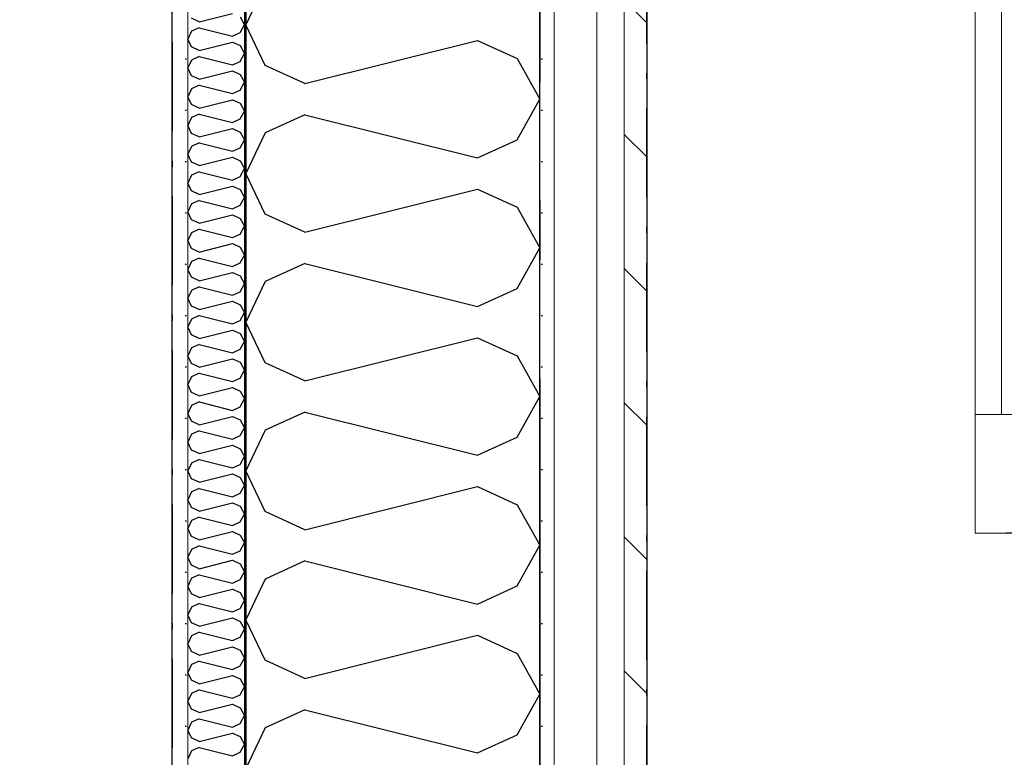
# Model space of a CAD drawing. Header units: millimetres. Extents: x -150 to 340931, y -1115 to 365939.
# Tile 17 of 253: x 281097 to 281927, y 348268 to 348890. Entities that reach past the tile are written whole.
import ezdxf
from ezdxf.enums import TextEntityAlignment as Align

# ---------------------------------------------------------------- set-up
doc = ezdxf.new("R2010")
doc.units = ezdxf.units.MM
doc.header["$LTSCALE"] = 0.5
doc.header["$MEASUREMENT"] = 0
for name, pattern in [('Akselinje', [1500, 1000, -200, 100, -200]), ('Over snittplan', [260, 150, -50, 10, -50]), ('PLINE', [0])]:
    doc.linetypes.add(name, pattern=pattern)
for name, color, linetype in [('232- Ikke-bærende yttervegger (Skravur)(Nye konstruksjoner)', 7, 'Continuous'), ('232- Ikke-bærende yttervegger(Nye konstruksjoner)', 7, 'Continuous'), ('244- Vinduer_ dører_ foldevegger(Nye konstruksjoner)', 7, 'Continuous'), ('255- Gulvoverflate(Nye konstruksjoner)', 7, 'Continuous'), ('26-- Yttertak(Nye konstruksjoner)', 7, 'Continuous'), ('82-- Modullinjer(Nye konstruksjoner)', 7, 'Continuous'), ('842-M___1_50 Målsetting bygning', 7, 'Continuous'), ('842-M___1_50 Målsetting bygning(Nye konstruksjoner)', 7, 'Continuous'), ('862- M___Nettoareal(Nye konstruksjoner)', 7, 'Continuous'), ('862- M___Nettoareal(Polylinje)(Nye konstruksjoner)', 7, 'Continuous'), ('862- M___Nettoareal(Tekst)(Nye konstruksjoner)', 7, 'Continuous')]:
    doc.layers.add(name, color=color, linetype=linetype)
for name, color, linetype, lineweight in [('234- Vinduer_ dører_ porter(Nye konstruksjoner)', 7, 'Continuous', 0), ('235- Utvendig kledning og overflate(Nye konstruksjoner)', 7, 'Continuous', 0), ('236- Innvendig kledning og overflate(Nye konstruksjoner)', 7, 'Continuous', 0)]:
    doc.layers.add(name, color=color, linetype=linetype, lineweight=lineweight)
doc.styles.add('GENERATED_STYLE_1', font='txt')
doc.styles.add('GENERATED_STYLE_3', font='arial.ttf')
doc.styles.add('GENERATED_STYLE_5', font='arial.ttf')
doc.dimstyles.new('GENERATED_STYLE__1', dxfattribs={"dimtxt": 100, "dimasz": 95, "dimexe": 0.18, "dimexo": 0.0625, "dimgap": 0, "dimtad": 1, "dimtih": 1, "dimtoh": 1, "dimdec": 0, "dimzin": 0, "dimdsep": 46, "dimtxsty": 'GENERATED_STYLE_3', "dimblk": 'ARROWHEAD_6', "dimblk1": 'ARROWHEAD_6', "dimblk2": 'ARROWHEAD_6', "dimcen": 0.09, "dimse1": 1, "dimse2": 1, "dimclrd": 256, "dimclre": 256, "dimclrt": 256, "dimadec": 1, "dimazin": 0, "dimtfac": 1, "dimtdec": 4, "dimtmove": 0, "dimatfit": 3, "dimfxl": 1, "dimtolj": 1, "dimtzin": 0, "dimarcsym": 0})
pattern_1 = [(0, (0, 0), (0, 43.30127), [0, -25]), (0, (12.5, 21.65), (0, 43.30127), [0, -25])]

# ---------------------------------------------------------------- blocks, each defined once
blk = doc.blocks.new('LEILIGHET 8__1', base_point=(283768.57, 348580.68))
at = {"layer": '862- M___Nettoareal(Polylinje)(Nye konstruksjoner)', "flags": 128}
blk.add_lwpolyline([(286041.01, 356380.68), (277911.01, 356380.68), (277911.01, 348080.68), (281226.01, 348080.68), (281226.01, 349780.68), (286041.01, 349780.68)], close=True, dxfattribs=at)
at = {"layer": '862- M___Nettoareal(Tekst)(Nye konstruksjoner)', "style": 'GENERATED_STYLE_1'}
for tag, p in [('DUMMY_861', (280015.18, 358168.58)), ('ROOM_NAME', (279278, 358118.76)), ('DUMMY_862', (279278, 357980.34))]:
    blk.add_attdef(tag, text='', height=100, dxfattribs=at).set_placement(p, align=Align.TOP_LEFT)
blk = doc.blocks.new('UTEPLASS__28', base_point=(283776.76, 347380.68))
at = {"layer": '862- M___Nettoareal(Polylinje)(Nye konstruksjoner)', "linetype": 'PLINE', "flags": 128}
blk.add_lwpolyline([(285803.01, 349380.68), (281626.01, 349380.68), (281626.01, 346530.68), (285803.01, 346530.68)], close=True, dxfattribs=at)
at = {"layer": '862- M___Nettoareal(Tekst)(Nye konstruksjoner)', "style": 'GENERATED_STYLE_1'}
for tag, p in [('DUMMY_861', (284091.58, 347568.91)), ('ROOM_NAME', (283461.93, 347519.1)), ('DUMMY_862', (283461.93, 347380.68))]:
    blk.add_attdef(tag, text='', height=100, dxfattribs=at).set_placement(p, align=Align.TOP_LEFT)
blk = doc.blocks.new('*X74')
at = {"layer": '232- Ikke-bærende yttervegger (Skravur)(Nye konstruksjoner)', "linetype": 'PLINE'}
for p, q in [((281248.65, 348888.01), (281242.14, 348890.97)), ((281248.65, 348888.01), (281276.8, 348895.05)), ((281283.31, 348892.09), (281287.01, 348885.46)), ((281248.65, 348882.91), (281242.14, 348879.95)), ((281248.65, 348882.91), (281276.8, 348875.87)), ((281283.31, 348878.83), (281287.01, 348885.46)), ((281242.14, 348879.95), (281239.01, 348873.32)), ((281242.14, 348866.69), (281239.01, 348873.32)), ((281276.8, 348875.87), (281283.31, 348878.83)), ((281248.65, 348863.73), (281242.14, 348866.69)), ((281248.65, 348863.73), (281276.8, 348870.77)), ((281276.8, 348870.77), (281283.31, 348867.81)), ((281283.31, 348867.81), (281287.01, 348861.18)), ((281248.65, 348858.63), (281242.14, 348855.67)), ((281248.65, 348858.63), (281276.8, 348851.59)), ((281283.31, 348854.55), (281287.01, 348861.18)), ((281242.14, 348855.67), (281239.01, 348849.04)), ((281242.14, 348842.41), (281239.01, 348849.04)), ((281276.8, 348851.59), (281283.31, 348854.55)), ((281248.65, 348839.45), (281242.14, 348842.41)), ((281248.65, 348839.45), (281276.8, 348846.49)), ((281276.8, 348846.49), (281283.31, 348843.53)), ((281283.31, 348843.53), (281287.01, 348836.9)), ((281242.14, 348831.39), (281239.01, 348824.76)), ((281248.65, 348834.35), (281242.14, 348831.39)), ((281248.65, 348834.35), (281276.8, 348827.31)), ((281283.31, 348830.27), (281287.01, 348836.9)), ((281242.14, 348818.13), (281239.01, 348824.76)), ((281276.8, 348827.31), (281283.31, 348830.27)), ((281248.65, 348815.17), (281242.14, 348818.13)), ((281248.65, 348815.17), (281276.8, 348822.21)), ((281276.8, 348822.21), (281283.31, 348819.25)), ((281283.31, 348819.25), (281287.01, 348812.62)), ((281242.14, 348807.11), (281239.01, 348800.48)), ((281248.65, 348810.07), (281242.14, 348807.11)), ((281248.65, 348810.07), (281276.8, 348803.03)), ((281283.31, 348805.99), (281287.01, 348812.62)), ((281242.14, 348793.85), (281239.01, 348800.48)), ((281276.8, 348803.03), (281283.31, 348805.99)), ((281248.65, 348790.89), (281242.14, 348793.85)), ((281248.65, 348790.89), (281276.8, 348797.93)), ((281276.8, 348797.93), (281283.31, 348794.97)), ((281283.31, 348794.97), (281287.01, 348788.34)), ((281242.14, 348782.83), (281239.01, 348776.2)), ((281248.65, 348785.79), (281242.14, 348782.83)), ((281248.65, 348785.79), (281276.8, 348778.75)), ((281276.8, 348778.75), (281283.31, 348781.71)), ((281283.31, 348781.71), (281287.01, 348788.34)), ((281242.14, 348769.57), (281239.01, 348776.2)), ((281248.65, 348766.61), (281276.8, 348773.65)), ((281276.8, 348773.65), (281283.31, 348770.69)), ((281248.65, 348766.61), (281242.14, 348769.57)), ((281283.31, 348770.69), (281287.01, 348764.06)), ((281242.14, 348758.55), (281239.01, 348751.92)), ((281248.65, 348761.51), (281242.14, 348758.55)), ((281248.65, 348761.51), (281276.8, 348754.47)), ((281276.8, 348754.47), (281283.31, 348757.43)), ((281283.31, 348757.43), (281287.01, 348764.06)), ((281242.14, 348745.29), (281239.01, 348751.92)), ((281248.65, 348742.33), (281276.8, 348749.37)), ((281276.8, 348749.37), (281283.31, 348746.41)), ((281248.65, 348742.33), (281242.14, 348745.29)), ((281283.31, 348746.41), (281287.01, 348739.78)), ((281242.14, 348734.27), (281239.01, 348727.63)), ((281248.65, 348737.22), (281242.14, 348734.27)), ((281248.65, 348737.22), (281276.8, 348730.19)), ((281276.8, 348730.19), (281283.31, 348733.14)), ((281283.31, 348733.14), (281287.01, 348739.78)), ((281242.14, 348721), (281239.01, 348727.63)), ((281248.65, 348718.04), (281276.8, 348725.08)), ((281276.8, 348725.08), (281283.31, 348722.13)), ((281248.65, 348718.04), (281242.14, 348721)), ((281283.31, 348722.13), (281287.01, 348715.49)), ((281283.31, 348708.86), (281287.01, 348715.49)), ((281242.14, 348709.98), (281239.01, 348703.35)), ((281248.65, 348712.94), (281242.14, 348709.98)), ((281248.65, 348712.94), (281276.8, 348705.9)), ((281276.8, 348705.9), (281283.31, 348708.86)), ((281242.14, 348696.72), (281239.01, 348703.35)), ((281248.65, 348693.76), (281276.8, 348700.8)), ((281276.8, 348700.8), (281283.31, 348697.84)), ((281248.65, 348693.76), (281242.14, 348696.72)), ((281283.31, 348697.84), (281287.01, 348691.21)), ((281283.31, 348684.58), (281287.01, 348691.21)), ((281242.14, 348685.7), (281239.01, 348679.07)), ((281248.65, 348688.66), (281242.14, 348685.7)), ((281248.65, 348688.66), (281276.8, 348681.62)), ((281276.8, 348681.62), (281283.31, 348684.58)), ((281242.14, 348672.44), (281239.01, 348679.07)), ((281248.65, 348669.48), (281276.8, 348676.52)), ((281276.8, 348676.52), (281283.31, 348673.56)), ((281248.65, 348669.48), (281242.14, 348672.44)), ((281283.31, 348673.56), (281287.01, 348666.93)), ((281283.31, 348660.3), (281287.01, 348666.93)), ((281242.14, 348661.42), (281239.01, 348654.79)), ((281248.65, 348664.38), (281242.14, 348661.42)), ((281248.65, 348664.38), (281276.8, 348657.34)), ((281276.8, 348657.34), (281283.31, 348660.3)), ((281242.14, 348648.16), (281239.01, 348654.79)), ((281248.65, 348645.2), (281276.8, 348652.24)), ((281276.8, 348652.24), (281283.31, 348649.28)), ((281283.31, 348649.28), (281287.01, 348642.65)), ((281248.65, 348645.2), (281242.14, 348648.16)), ((281283.31, 348636.02), (281287.01, 348642.65)), ((281242.14, 348637.14), (281239.01, 348630.51)), ((281248.65, 348640.1), (281242.14, 348637.14)), ((281248.65, 348640.1), (281276.8, 348633.06)), ((281276.8, 348633.06), (281283.31, 348636.02)), ((281242.14, 348623.88), (281239.01, 348630.51)), ((281248.65, 348620.92), (281242.14, 348623.88)), ((281248.65, 348620.92), (281276.8, 348627.96)), ((281276.8, 348627.96), (281283.31, 348625)), ((281283.31, 348625), (281287.01, 348618.37)), ((281248.65, 348615.82), (281242.14, 348612.86)), ((281248.65, 348615.82), (281276.8, 348608.78)), ((281283.31, 348611.74), (281287.01, 348618.37)), ((281242.14, 348612.86), (281239.01, 348606.23)), ((281276.8, 348608.78), (281283.31, 348611.74)), ((281242.14, 348599.6), (281239.01, 348606.23)), ((281248.65, 348596.64), (281242.14, 348599.6)), ((281248.65, 348596.64), (281276.8, 348603.68)), ((281276.8, 348603.68), (281283.31, 348600.72)), ((281283.31, 348600.72), (281287.01, 348594.09)), ((281248.65, 348591.54), (281242.14, 348588.58)), ((281248.65, 348591.54), (281276.8, 348584.5)), ((281283.31, 348587.46), (281287.01, 348594.09)), ((281242.14, 348588.58), (281239.01, 348581.95)), ((281276.8, 348584.5), (281283.31, 348587.46)), ((281242.14, 348575.32), (281239.01, 348581.95)), ((281248.65, 348572.36), (281242.14, 348575.32)), ((281248.65, 348572.36), (281276.8, 348579.4)), ((281276.8, 348579.4), (281283.31, 348576.44)), ((281283.31, 348576.44), (281287.01, 348569.81)), ((281248.65, 348567.26), (281242.14, 348564.3)), ((281248.65, 348567.26), (281276.8, 348560.22)), ((281283.31, 348563.18), (281287.01, 348569.81)), ((281242.14, 348564.3), (281239.01, 348557.67)), ((281242.14, 348551.03), (281239.01, 348557.67)), ((281276.8, 348560.22), (281283.31, 348563.18)), ((281248.65, 348548.08), (281242.14, 348551.03)), ((281248.65, 348548.08), (281276.8, 348555.12)), ((281276.8, 348555.12), (281283.31, 348552.16)), ((281283.31, 348552.16), (281287.01, 348545.53)), ((281248.65, 348542.97), (281242.14, 348540.02)), ((281248.65, 348542.97), (281276.8, 348535.94)), ((281283.31, 348538.89), (281287.01, 348545.53)), ((281242.14, 348540.02), (281239.01, 348533.38)), ((281242.14, 348526.75), (281239.01, 348533.38)), ((281276.8, 348535.94), (281283.31, 348538.89)), ((281248.65, 348523.79), (281242.14, 348526.75)), ((281248.65, 348523.79), (281276.8, 348530.83)), ((281276.8, 348530.83), (281283.31, 348527.87)), ((281283.31, 348527.87), (281287.01, 348521.24)), ((281248.65, 348518.69), (281242.14, 348515.73)), ((281248.65, 348518.69), (281276.8, 348511.65)), ((281283.31, 348514.61), (281287.01, 348521.24)), ((281242.14, 348515.73), (281239.01, 348509.1)), ((281242.14, 348502.47), (281239.01, 348509.1)), ((281276.8, 348511.65), (281283.31, 348514.61)), ((281248.65, 348499.51), (281242.14, 348502.47)), ((281248.65, 348499.51), (281276.8, 348506.55)), ((281276.8, 348506.55), (281283.31, 348503.59)), ((281283.31, 348503.59), (281287.01, 348496.96)), ((281242.14, 348491.45), (281239.01, 348484.82)), ((281248.65, 348494.41), (281242.14, 348491.45)), ((281248.65, 348494.41), (281276.8, 348487.37)), ((281283.31, 348490.33), (281287.01, 348496.96)), ((281242.14, 348478.19), (281239.01, 348484.82)), ((281276.8, 348487.37), (281283.31, 348490.33)), ((281248.65, 348475.23), (281242.14, 348478.19)), ((281248.65, 348475.23), (281276.8, 348482.27)), ((281276.8, 348482.27), (281283.31, 348479.31)), ((281283.31, 348479.31), (281287.01, 348472.68)), ((281242.14, 348467.17), (281239.01, 348460.54)), ((281248.65, 348470.13), (281242.14, 348467.17)), ((281248.65, 348470.13), (281276.8, 348463.09)), ((281283.31, 348466.05), (281287.01, 348472.68)), ((281242.14, 348453.91), (281239.01, 348460.54)), ((281248.65, 348450.95), (281276.8, 348457.99)), ((281276.8, 348463.09), (281283.31, 348466.05)), ((281276.8, 348457.99), (281283.31, 348455.03)), ((281248.65, 348450.95), (281242.14, 348453.91)), ((281283.31, 348455.03), (281287.01, 348448.4)), ((281242.14, 348442.89), (281239.01, 348436.26)), ((281248.65, 348445.85), (281242.14, 348442.89)), ((281248.65, 348445.85), (281276.8, 348438.81)), ((281276.8, 348438.81), (281283.31, 348441.77)), ((281283.31, 348441.77), (281287.01, 348448.4)), ((281242.14, 348429.63), (281239.01, 348436.26)), ((281248.65, 348426.67), (281276.8, 348433.71)), ((281276.8, 348433.71), (281283.31, 348430.75)), ((281248.65, 348426.67), (281242.14, 348429.63)), ((281283.31, 348430.75), (281287.01, 348424.12)), ((281242.14, 348418.61), (281239.01, 348411.98)), ((281248.65, 348421.57), (281242.14, 348418.61)), ((281248.65, 348421.57), (281276.8, 348414.53)), ((281276.8, 348414.53), (281283.31, 348417.49)), ((281283.31, 348417.49), (281287.01, 348424.12)), ((281242.14, 348405.35), (281239.01, 348411.98)), ((281248.65, 348402.39), (281276.8, 348409.43)), ((281276.8, 348409.43), (281283.31, 348406.47)), ((281248.65, 348402.39), (281242.14, 348405.35)), ((281283.31, 348406.47), (281287.01, 348399.84)), ((281283.31, 348393.21), (281287.01, 348399.84)), ((281242.14, 348394.33), (281239.01, 348387.7)), ((281248.65, 348397.29), (281242.14, 348394.33)), ((281248.65, 348397.29), (281276.8, 348390.25)), ((281276.8, 348390.25), (281283.31, 348393.21)), ((281242.14, 348381.07), (281239.01, 348387.7)), ((281248.65, 348378.11), (281276.8, 348385.15)), ((281276.8, 348385.15), (281283.31, 348382.19)), ((281248.65, 348378.11), (281242.14, 348381.07)), ((281283.31, 348382.19), (281287.01, 348375.56)), ((281283.31, 348368.93), (281287.01, 348375.56)), ((281242.14, 348370.05), (281239.01, 348363.42)), ((281248.65, 348373.01), (281242.14, 348370.05)), ((281248.65, 348373.01), (281276.8, 348365.97)), ((281276.8, 348365.97), (281283.31, 348368.93)), ((281242.14, 348356.78), (281239.01, 348363.42)), ((281248.65, 348353.83), (281276.8, 348360.87)), ((281276.8, 348360.87), (281283.31, 348357.91)), ((281248.65, 348353.83), (281242.14, 348356.78)), ((281283.31, 348357.91), (281287.01, 348351.28)), ((281283.31, 348344.64), (281287.01, 348351.28)), ((281242.14, 348345.77), (281239.01, 348339.13)), ((281248.65, 348348.72), (281242.14, 348345.77)), ((281248.65, 348348.72), (281276.8, 348341.69)), ((281276.8, 348341.69), (281283.31, 348344.64)), ((281242.14, 348332.5), (281239.01, 348339.13)), ((281248.65, 348329.54), (281276.8, 348336.58)), ((281276.8, 348336.58), (281283.31, 348333.62)), ((281283.31, 348333.62), (281287.01, 348326.99)), ((281248.65, 348329.54), (281242.14, 348332.5)), ((281283.31, 348320.36), (281287.01, 348326.99)), ((281242.14, 348321.48), (281239.01, 348314.85)), ((281248.65, 348324.44), (281242.14, 348321.48)), ((281248.65, 348324.44), (281276.8, 348317.4)), ((281276.8, 348317.4), (281283.31, 348320.36)), ((281242.14, 348308.22), (281239.01, 348314.85)), ((281248.65, 348305.26), (281276.8, 348312.3)), ((281276.8, 348312.3), (281283.31, 348309.34)), ((281283.31, 348309.34), (281287.01, 348302.71)), ((281248.65, 348305.26), (281242.14, 348308.22)), ((281248.65, 348300.16), (281242.14, 348297.2)), ((281248.65, 348300.16), (281276.8, 348293.12)), ((281283.31, 348296.08), (281287.01, 348302.71)), ((281242.14, 348297.2), (281239.01, 348290.57)), ((281276.8, 348293.12), (281283.31, 348296.08)), ((281242.14, 348283.94), (281239.01, 348290.57)), ((281248.65, 348280.98), (281242.14, 348283.94)), ((281248.65, 348280.98), (281276.8, 348288.02)), ((281276.8, 348288.02), (281283.31, 348285.06)), ((281283.31, 348285.06), (281287.01, 348278.43)), ((281248.65, 348275.88), (281242.14, 348272.92)), ((281248.65, 348275.88), (281276.8, 348268.84)), ((281283.31, 348271.8), (281287.01, 348278.43)), ((281242.14, 348272.92), (281239.01, 348266.29)), ((281276.8, 348268.84), (281283.31, 348271.8))]:
    blk.add_line(p, q, dxfattribs=at)
blk = doc.blocks.new('*X76')
at = {"layer": '232- Ikke-bærende yttervegger (Skravur)(Nye konstruksjoner)', "linetype": 'PLINE'}
for p, q in [((281304.22, 348919.72), (281288.01, 348885.46)), ((281304.22, 348851.2), (281288.01, 348885.46)), ((281337.81, 348835.92), (281483.29, 348872.28)), ((281483.29, 348872.28), (281516.89, 348857)), ((281516.89, 348857), (281536.01, 348822.74)), ((281337.81, 348835.92), (281304.22, 348851.2)), ((281516.89, 348788.48), (281536.01, 348822.74)), ((281337.81, 348809.56), (281304.22, 348794.27)), ((281337.81, 348809.56), (281483.29, 348773.19)), ((281304.22, 348794.27), (281288.01, 348760.01)), ((281483.29, 348773.19), (281516.89, 348788.48)), ((281304.22, 348725.75), (281288.01, 348760.01)), ((281337.81, 348710.46), (281483.29, 348746.83)), ((281483.29, 348746.83), (281516.89, 348731.54)), ((281337.81, 348710.46), (281304.22, 348725.75)), ((281516.89, 348731.54), (281536.01, 348697.28)), ((281516.89, 348663.02), (281536.01, 348697.28)), ((281337.81, 348684.1), (281304.22, 348668.82)), ((281337.81, 348684.1), (281483.29, 348647.74)), ((281304.22, 348668.82), (281288.01, 348634.56)), ((281483.29, 348647.74), (281516.89, 348663.02)), ((281304.22, 348600.3), (281288.01, 348634.56)), ((281337.81, 348585.01), (281483.29, 348621.38)), ((281483.29, 348621.38), (281516.89, 348606.09)), ((281337.81, 348585.01), (281304.22, 348600.3)), ((281516.89, 348606.09), (281536.01, 348571.83)), ((281516.89, 348537.57), (281536.01, 348571.83)), ((281337.81, 348558.65), (281304.22, 348543.36)), ((281337.81, 348558.65), (281483.29, 348522.28)), ((281304.22, 348543.36), (281288.01, 348509.1)), ((281483.29, 348522.28), (281516.89, 348537.57)), ((281304.22, 348474.84), (281288.01, 348509.1)), ((281337.81, 348459.56), (281483.29, 348495.92)), ((281483.29, 348495.92), (281516.89, 348480.64)), ((281337.81, 348459.56), (281304.22, 348474.84)), ((281516.89, 348480.64), (281536.01, 348446.38)), ((281516.89, 348412.12), (281536.01, 348446.38)), ((281337.81, 348433.2), (281304.22, 348417.91)), ((281337.81, 348433.2), (281483.29, 348396.83)), ((281304.22, 348417.91), (281288.01, 348383.65)), ((281483.29, 348396.83), (281516.89, 348412.12)), ((281304.22, 348349.39), (281288.01, 348383.65)), ((281337.81, 348334.1), (281483.29, 348370.47)), ((281483.29, 348370.47), (281516.89, 348355.18)), ((281516.89, 348355.18), (281536.01, 348320.92)), ((281337.81, 348334.1), (281304.22, 348349.39)), ((281516.89, 348286.66), (281536.01, 348320.92)), ((281337.81, 348307.74), (281304.22, 348292.46)), ((281337.81, 348307.74), (281483.29, 348271.38)), ((281304.22, 348292.46), (281288.01, 348258.2)), ((281483.29, 348271.38), (281516.89, 348286.66))]:
    blk.add_line(p, q, dxfattribs=at)
blk = doc.blocks.new('Dør[4]')
at = {"layer": '234- Vinduer_ dører_ porter(Nye konstruksjoner)', "linetype": 'PLINE'}
for p, q in [((281925.01, 348556.68), (281925.01, 349370.68)), ((281903.01, 348456.68), (281903.01, 348556.68)), ((281903.01, 348556.68), (281947.01, 348556.68)), ((281947.01, 348456.68), (281903.01, 348456.68))]:
    blk.add_line(p, q, dxfattribs=at)
at = {"layer": '234- Vinduer_ dører_ porter(Nye konstruksjoner)', "linetype": 'PLINE', "flags": 128}
for points in [[(281903.01, 348556.68), (281903.01, 349370.68), (281925.01, 349370.68), (281925.01, 348556.68)], [(281925.01, 348556.68), (281925.01, 349370.68), (281947.01, 349370.68), (281947.01, 348556.68)]]:
    blk.add_lwpolyline(points, close=True, dxfattribs=at)
at = {"layer": '244- Vinduer_ dører_ foldevegger(Nye konstruksjoner)', "linetype": 'PLINE'}
blk.add_arc((281903.01, 349470.68), 1014, 270, 0, dxfattribs=at)
blk = doc.blocks.new('Standard grid marker[88]', base_point=(281536.01, 363787.13))
at = {"layer": '82-- Modullinjer(Nye konstruksjoner)', "linetype": 'Akselinje'}
blk.add_line((281536.01, 363587.13), (281536.01, 339987.13), dxfattribs=at)
at = {"layer": '82-- Modullinjer(Nye konstruksjoner)', "style": 'GENERATED_STYLE_5'}
for tag, p in [('AC_MarkerText_1_0', (281536.01, 363965.25)), ('AC_MarkerText_1_1', (281536.01, 339715.25))]:
    blk.add_attdef(tag, text='', height=100, rotation=360, dxfattribs=at).set_placement(p, align=Align.TOP_CENTER)
blk = doc.blocks.new('*D774')
at = {"layer": '842-M___1_50 Målsetting bygning(Nye konstruksjoner)', "linetype": 'PLINE'}
for p, q in [((276294.53, 363585.13), (276294.53, 363772.63)), ((335668.85, 363585.13), (335668.85, 363772.63)), ((276344.53, 363728.88), (276244.53, 363628.88)), ((335618.85, 363628.88), (335718.85, 363728.88)), ((276219.53, 363678.88), (276294.53, 363678.88)), ((276294.53, 363678.88), (335668.85, 363678.88)), ((335668.85, 363678.88), (335743.85, 363678.88))]:
    blk.add_line(p, q, dxfattribs=at)
at = {"layer": '842-M___1_50 Målsetting bygning(Nye konstruksjoner)', "insert": (305771.96, 363698.88), "char_height": 100, "attachment_point": 7, "style": 'GENERATED_STYLE_3'}
blk.add_mtext('\\A1;{\\pql;\\fArial|b0|i0|c0|p0;\\W1.000000;59\xa0374}', dxfattribs=at)
blk = doc.blocks.new('ARROWHEAD_6')
at = {"linetype": 'Continuous'}
for p, q in [((-0.5, -0.5), (0.5, 0.5)), ((0, 0), (-1, 0))]:
    blk.add_line(p, q, dxfattribs=at)
blk = doc.blocks.new('*D886')
at = {"layer": '842-M___1_50 Målsetting bygning', "linetype": 'PLINE'}
for p, q in [((281176.01, 342391.1), (281176.01, 342578.6)), ((281288.01, 342391.1), (281288.01, 342578.6)), ((281226.01, 342534.85), (281126.01, 342434.85)), ((281338.01, 342534.85), (281238.01, 342434.85)), ((281176.01, 342484.85), (281288.01, 342484.85))]:
    blk.add_line(p, q, dxfattribs=at)
blk = doc.blocks.new('*D887')
at = {"layer": '842-M___1_50 Målsetting bygning', "linetype": 'PLINE'}
for p, q in [((281288.01, 342391.1), (281288.01, 342578.6)), ((281536.01, 342391.1), (281536.01, 342578.6)), ((281338.01, 342534.85), (281238.01, 342434.85)), ((281586.01, 342534.85), (281486.01, 342434.85)), ((281288.01, 342484.85), (281536.01, 342484.85))]:
    blk.add_line(p, q, dxfattribs=at)
at = {"layer": '842-M___1_50 Målsetting bygning', "insert": (281297.6, 342644.85), "char_height": 100, "attachment_point": 7, "style": 'GENERATED_STYLE_3'}
blk.add_mtext('\\A1;{\\pql;\\fArial|b0|i0|c0|p0;\\W1.000000;248}', dxfattribs=at)
blk = doc.blocks.new('*D888')
at = {"layer": '842-M___1_50 Målsetting bygning', "linetype": 'PLINE'}
for p, q in [((281536.01, 342391.1), (281536.01, 342578.6)), ((281855.01, 342391.1), (281855.01, 342578.6)), ((281586.01, 342534.85), (281486.01, 342434.85)), ((281905.01, 342534.85), (281805.01, 342434.85)), ((281536.01, 342484.85), (281855.01, 342484.85))]:
    blk.add_line(p, q, dxfattribs=at)
at = {"layer": '842-M___1_50 Målsetting bygning', "insert": (281581.1, 342504.85), "char_height": 100, "attachment_point": 7, "style": 'GENERATED_STYLE_3'}
blk.add_mtext('\\A1;{\\pql;\\fArial|b0|i0|c0|p0;\\W1.000000;319}', dxfattribs=at)
blk = doc.blocks.new('*D889')
at = {"layer": '842-M___1_50 Målsetting bygning', "linetype": 'PLINE'}
for p, q in [((281855.01, 342391.1), (281855.01, 342578.6)), ((282965.01, 342391.1), (282965.01, 342578.6)), ((281905.01, 342534.85), (281805.01, 342434.85)), ((283015.01, 342534.85), (282915.01, 342434.85)), ((281855.01, 342484.85), (282965.01, 342484.85))]:
    blk.add_line(p, q, dxfattribs=at)
at = {"layer": '842-M___1_50 Målsetting bygning', "char_height": 100, "attachment_point": 7, "style": 'GENERATED_STYLE_3'}
for s, insert in [('\\A1;{\\pql;\\fArial|b0|i0|c0|p0;\\W1.000000;1\xa0110}', (282243.5, 342504.85)), ('\\A1;{\\pql;\\fArial|b0|i0|c0|p0;\\W1.000000;2\xa0710}', (282238.41, 342364.85))]:
    blk.add_mtext(s, dxfattribs=dict(at, insert=insert))
blk = doc.blocks.new('SOV__42', base_point=(279477.11, 350061.01))
at = {"layer": '862- M___Nettoareal(Polylinje)(Nye konstruksjoner)', "linetype": 'PLINE', "flags": 128}
blk.add_lwpolyline([(281226.01, 351152.65), (277911.01, 351152.65), (277911, 348080.68), (281226.01, 348080.68)], close=True, dxfattribs=at)
at = {"layer": '862- M___Nettoareal(Tekst)(Nye konstruksjoner)', "style": 'GENERATED_STYLE_1'}
for tag, p in [('DUMMY_861', (279701.24, 350249.24)), ('ROOM_NAME', (279252.98, 350199.43)), ('DUMMY_862', (279252.98, 350061.01))]:
    blk.add_attdef(tag, text='', height=100, dxfattribs=at).set_placement(p, align=Align.TOP_LEFT)

msp = doc.modelspace()

# ---------------------------------------------------------------- hatches: boundary and pattern name
at = {"layer": '232- Ikke-bærende yttervegger (Skravur)(Nye konstruksjoner)', "linetype": 'Continuous'}
h = msp.add_hatch(dxfattribs=at)
h.set_pattern_fill('Prikker_tett', color=256, style=0, pattern_type=2)
h.set_pattern_definition(pattern_1)
h.paths.add_polyline_path([(281226.01, 349767.68), (281226.01, 348080.68), (281239.01, 348080.68), (281239.01, 349767.68)])
msp.add_hatch(color=256, dxfattribs=at).paths.add_polyline_path([(281287.01, 349718.68), (281287.01, 348019.68), (281288.01, 348019.68), (281288.01, 349718.68)])
h = msp.add_hatch(dxfattribs=at)
h.set_pattern_fill('Prikker_tett', color=256, style=0, pattern_type=2)
h.set_pattern_definition(pattern_1)
h.paths.add_polyline_path([(281548.01, 349458.68), (281536.01, 349458.68), (281536.01, 347770.68), (281548.01, 347770.68)])
h = msp.add_hatch(dxfattribs=at)
h.set_pattern_fill('Skrålinjer_2', color=256, style=0, pattern_type=2)
h.set_pattern_definition([(135, (0, 0), (56.568542, 56.568542), [80, 0])])
h.paths.add_polyline_path([(281607.01, 349380.68), (281607.01, 347699.68), (281626.01, 347699.68), (281626.01, 349380.68)])

# ---------------------------------------------------------------- linework, layer by layer
at = {"layer": '232- Ikke-bærende yttervegger(Nye konstruksjoner)', "linetype": 'PLINE'}
for p, q in [((281287.01, 349718.68), (281287.01, 348067.68)), ((281288.01, 349470.68), (281288.01, 348019.68)), ((281536.01, 348018.68), (281536.01, 349470.68))]:
    msp.add_line(p, q, dxfattribs=at)
at = {"layer": '232- Ikke-bærende yttervegger(Nye konstruksjoner)', "linetype": 'Over snittplan', "flags": 128}
for points in [[(281226.01, 349780.68), (281226.01, 348080.68)], [(281626.01, 347699.68), (281626.01, 349380.68)]]:
    msp.add_lwpolyline(points, dxfattribs=at)
at = {"layer": '235- Utvendig kledning og overflate(Nye konstruksjoner)', "linetype": 'PLINE'}
for p, q in [((281548.01, 347770.68), (281548.01, 349458.68)), ((281584.01, 347758.68), (281584.01, 349422.68)), ((281607.01, 347722.68), (281607.01, 349399.68))]:
    msp.add_line(p, q, dxfattribs=at)
at = {"layer": '235- Utvendig kledning og overflate(Nye konstruksjoner)', "linetype": 'PLINE', "flags": 128}
msp.add_lwpolyline([(281626.01, 347699.68), (281626.01, 349380.68)], dxfattribs=at)
at = {"layer": '236- Innvendig kledning og overflate(Nye konstruksjoner)', "linetype": 'PLINE'}
msp.add_line((281239.01, 349719.68), (281239.01, 348080.68), dxfattribs=at)
at = {"layer": '236- Innvendig kledning og overflate(Nye konstruksjoner)', "linetype": 'PLINE', "flags": 128}
msp.add_lwpolyline([(281226.01, 349780.68), (281226.01, 348080.68)], dxfattribs=at)
at = {"layer": '255- Gulvoverflate(Nye konstruksjoner)', "linetype": 'PLINE', "flags": 128}
for points in [[(277601.01, 356690.65), (277601.01, 347770.68), (281536.01, 347770.68), (281536.01, 349470.68), (285893.01, 349470.68), (285893.01, 347770.68), (289886.01, 347770.68), (289886.01, 349470.68), (294243.01, 349470.68), (294243.01, 347770.68), (298236.01, 347770.68), (298236.01, 349470.68), (303051.01, 349470.68), (303051.01, 356690.65)], [(285803.01, 349380.68), (281626.01, 349380.68), (281626.01, 346530.69), (285803.01, 346530.69)]]:
    msp.add_lwpolyline(points, close=True, dxfattribs=at)
at = {"layer": '26-- Yttertak(Nye konstruksjoner)', "linetype": 'Over snittplan', "flags": 128}
msp.add_lwpolyline([(285803.01, 349380.68), (281626.01, 349380.68), (281626.01, 347758.68), (285803.01, 347758.68)], close=True, dxfattribs=at)

# ---------------------------------------------------------------- block references
at = {"layer": '232- Ikke-bærende yttervegger(Nye konstruksjoner)'}
for name in ['*X74', '*X76']:
    msp.add_blockref(name, (0, 0), dxfattribs=at)
at = {"layer": '244- Vinduer_ dører_ foldevegger(Nye konstruksjoner)', "linetype": 'PLINE'}
msp.add_blockref('Dør[4]', (0, 0), dxfattribs=at)
at = {"layer": '82-- Modullinjer(Nye konstruksjoner)', "linetype": 'PLINE'}
msp.add_blockref('Standard grid marker[88]', (281536.01, 363787.13), dxfattribs=at)
at = {"layer": '862- M___Nettoareal(Nye konstruksjoner)', "linetype": 'Continuous'}
for name, p in [('LEILIGHET 8__1', (283768.57, 348580.68)), ('SOV__42', (279477.11, 350061.01)), ('UTEPLASS__28', (283776.76, 347380.68))]:
    msp.add_blockref(name, p, dxfattribs=at)

# ---------------------------------------------------------------- dimensions: what is measured, and where the dimension line sits
at = {"layer": '842-M___1_50 Målsetting bygning', "linetype": 'Continuous'}
for base, p1, p2, picture, middle in [((281855.01, 342484.85), (281536.01, 348620.68), (281855.01, 349780.68), '*D888', (281695.25, 342554.85)), ((282965.01, 342484.85), (281855.01, 349780.68), (282965.01, 349780.68), '*D889', (282415.04, 342554.85)), ((281288.01, 342484.85), (281176.01, 348080.68), (281288.01, 348868.68), '*D886', (281236.84, 342554.85)), ((281536.01, 342484.85), (281288.01, 348868.68), (281536.01, 348620.68), '*D887', (281411.75, 342694.85))]:
    dim = msp.add_linear_dim(base=base, p1=p1, p2=p2, dimstyle='GENERATED_STYLE__1', dxfattribs=at)
    dim.commit()
    dim.dimension.update_dxf_attribs({"geometry": picture, "text_midpoint": middle, "dimtype": 160})
at = {"layer": '842-M___1_50 Målsetting bygning(Nye konstruksjoner)', "linetype": 'Continuous'}
dim = msp.add_linear_dim(base=(335668.85, 363678.88), p1=(276294.53, 358685.24), p2=(335668.85, 339845.07), dimstyle='GENERATED_STYLE__1', dxfattribs=at)
dim.commit()
dim.dimension.update_dxf_attribs({"geometry": '*D774', "text_midpoint": (305981.55, 363748.88), "dimtype": 160})

doc.saveas('drawing.dxf')
